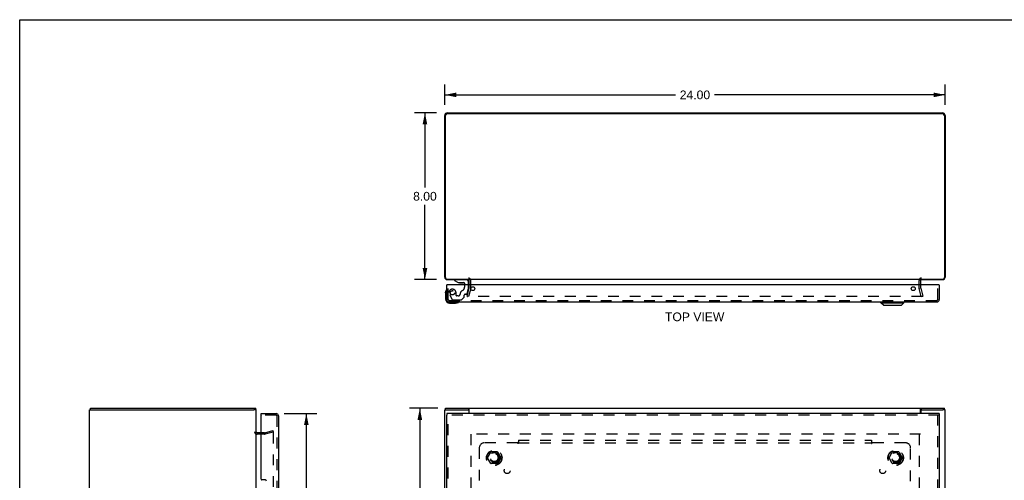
# Model space of a CAD drawing. Header units: inches. Extents: x 0 to 94.4, y 0 to 61.1.
# Tile 4 of 5: x 0 to 47.2, y 39 to 61.1. Entities that reach past the tile are written whole.
import ezdxf

# ---------------------------------------------------------------- set-up
doc = ezdxf.new("R2010")
doc.units = ezdxf.units.IN
doc.header["$LTSCALE"] = 5.194444
doc.header["$MEASUREMENT"] = 0
doc.linetypes.add('HIDDEN', pattern=[0.2, 0.1, -0.1])
doc.layers.get('0').update_dxf_attribs({"linetype": 'CONTINUOUS'})
for name, color, linetype in [('DEFAULT_2', 8, 'HIDDEN'), ('DIMENSIONS', 7, 'CONTINUOUS'), ('DOOR_ASSEMBLY', 7, 'CONTINUOUS'), ('SUBPANEL', 7, 'CONTINUOUS')]:
    doc.layers.add(name, color=color, linetype=linetype)
doc.styles.get("Standard").update_dxf_attribs({"font": 'arial.ttf'})
doc.dimstyles.new('DIMSTYLE_1', dxfattribs={"dimtxt": 0.416667, "dimasz": 0.555556, "dimexe": 0.09, "dimexo": 0.07, "dimgap": 0.0375, "dimtad": 0, "dimtih": 1, "dimtoh": 1, "dimzin": 4, "dimdsep": 46, "dimtxsty": 'Standard', "dimblk": '_FILLED', "dimblk1": '_FILLED', "dimblk2": '_FILLED', "dimcen": 0.09, "dimadec": 3, "dimazin": 1, "dimtfac": 1, "dimtdec": 3, "dimtofl": 0, "dimtmove": 0, "dimatfit": 3, "dimldrblk": '_FILLED', "dimfxl": 0, "dimtolj": 1, "dimtzin": 4, "dimarcsym": 0})

# ---------------------------------------------------------------- blocks, each defined once
blk = doc.blocks.new('_FILLED')
at = {"color": 0, "linetype": 'ByBlock'}
blk.add_solid([(0, 0), (-1, 0.2), (-1, -0.2)], dxfattribs=at)
blk = doc.blocks.new('*D1')
at = {"layer": 'DIMENSIONS', "color": 2, "linetype": 'Continuous'}
for p, q in [((20.385, 57.033), (20.385, 58.007)), ((44.385, 57.033), (44.385, 58.007)), ((20.385, 57.507), (31.449, 57.507)), ((44.385, 57.507), (33.321, 57.507))]:
    blk.add_line(p, q, dxfattribs=at)
at = {"layer": 'DIMENSIONS', "color": 2, "linetype": 'Continuous', "xscale": 0.5555555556, "yscale": 0.5555555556, "zscale": 0.5555555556, "rotation": 180}
blk.add_blockref('_FILLED', (20.385, 57.507), dxfattribs=at)
at = {"layer": 'DIMENSIONS', "color": 2, "linetype": 'Continuous', "xscale": 0.5555555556, "yscale": 0.5555555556, "zscale": 0.5555555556}
blk.add_blockref('_FILLED', (44.385, 57.507), dxfattribs=at)
at = {"layer": 'DIMENSIONS', "color": 2, "linetype": 'Continuous', "insert": (32.385, 57.715), "char_height": 0.4167, "width": 1.45601, "attachment_point": 2, "line_spacing_factor": 0.9}
blk.add_mtext('24.00', dxfattribs=at)
blk = doc.blocks.new('*D2')
at = {"layer": 'DIMENSIONS', "color": 2, "linetype": 'Continuous'}
for p, q in [((20.059, 42.478), (18.69, 42.478)), ((19.19, 42.478), (19.19, 30.895)), ((19.19, 18.478), (19.19, 30.062)), ((20.059, 18.478), (18.69, 18.478))]:
    blk.add_line(p, q, dxfattribs=at)
at = {"layer": 'DIMENSIONS', "color": 2, "linetype": 'Continuous', "xscale": 0.5555555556, "yscale": 0.5555555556, "zscale": 0.5555555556}
for p, rotation in [((19.19, 42.478), 90), ((19.19, 18.478), 270)]:
    blk.add_blockref('_FILLED', p, dxfattribs=dict(at, rotation=rotation))
at = {"layer": 'DIMENSIONS', "color": 2, "linetype": 'Continuous', "insert": (19.19, 30.687), "char_height": 0.4167, "width": 1.45601, "attachment_point": 2, "line_spacing_factor": 0.9}
blk.add_mtext('24.00', dxfattribs=at)
blk = doc.blocks.new('*D3')
at = {"layer": 'DIMENSIONS', "color": 2, "linetype": 'Continuous'}
for p, q in [((19.996, 56.645), (18.936, 56.645)), ((19.436, 56.645), (19.436, 53.061)), ((19.436, 48.645), (19.436, 52.228)), ((19.996, 48.645), (18.936, 48.645))]:
    blk.add_line(p, q, dxfattribs=at)
at = {"layer": 'DIMENSIONS', "color": 2, "linetype": 'Continuous', "xscale": 0.5555555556, "yscale": 0.5555555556, "zscale": 0.5555555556}
for p, rotation in [((19.436, 56.645), 90), ((19.436, 48.645), 270)]:
    blk.add_blockref('_FILLED', p, dxfattribs=dict(at, rotation=rotation))
at = {"layer": 'DIMENSIONS', "color": 2, "linetype": 'Continuous', "insert": (19.436, 52.853), "char_height": 0.4167, "width": 1.13228, "attachment_point": 2, "line_spacing_factor": 0.9}
blk.add_mtext('8.00', dxfattribs=at)
blk = doc.blocks.new('*D4')
at = {"layer": 'DIMENSIONS', "color": 2, "linetype": 'Continuous'}
for p, q in [((12.682, 42.228), (14.247, 42.228)), ((13.747, 42.228), (13.747, 31.201)), ((13.747, 18.728), (13.747, 29.743)), ((12.682, 18.728), (14.247, 18.728))]:
    blk.add_line(p, q, dxfattribs=at)
at = {"layer": 'DIMENSIONS', "color": 2, "linetype": 'Continuous', "xscale": 0.5555555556, "yscale": 0.5555555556, "zscale": 0.5555555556}
for p, rotation in [((13.747, 42.228), 90), ((13.747, 18.728), 270)]:
    blk.add_blockref('_FILLED', p, dxfattribs=dict(at, rotation=rotation))
at = {"layer": 'DIMENSIONS', "color": 2, "linetype": 'Continuous', "insert": (13.747, 30.993), "char_height": 0.4167, "width": 1.74411, "attachment_point": 2, "line_spacing_factor": 0.9}
blk.add_mtext('23.50\\PDOOR', dxfattribs=at)

msp = doc.modelspace()

# ---------------------------------------------------------------- linework, layer by layer
at = {"color": 7, "linetype": 'Continuous'}
for p, q in [((0, 0), (0, 61.111)), ((0, 61.111), (94.444, 61.111)), ((21.501, 48.645), (21.501, 48.668)), ((21.547, 48.645), (21.547, 48.668)), ((43.223, 48.645), (43.223, 48.668)), ((43.269, 48.645), (43.269, 48.668)), ((3.345, 42.403), (3.447, 42.403)), ((3.395, 42.403), (3.395, 42.478)), ((11.342, 42.403), (11.23, 42.403)), ((11.319, 42.403), (11.319, 42.478)), ((20.385, 42.403), (20.497, 42.403)), ((20.418, 42.403), (20.418, 42.478)), ((21.56, 42.403), (21.501, 42.403)), ((21.56, 42.478), (21.56, 42.447)), ((43.21, 42.478), (43.21, 42.447)), ((43.269, 42.403), (43.21, 42.403)), ((44.385, 42.403), (44.277, 42.403)), ((44.352, 42.403), (44.352, 42.478))]:
    msp.add_line(p, q, dxfattribs=at)
at = {"color": 3, "linetype": 'Continuous'}
for p, q in [((20.385, 48.762), (20.385, 56.509)), ((20.418, 48.748), (20.418, 56.512)), ((44.272, 56.592), (20.498, 56.592)), ((20.521, 56.645), (44.249, 56.645)), ((44.352, 56.512), (44.352, 48.748)), ((44.385, 56.509), (44.385, 48.762)), ((20.498, 48.668), (21.56, 48.668)), ((20.502, 48.645), (21.547, 48.645)), ((43.21, 48.645), (21.56, 48.645)), ((43.21, 48.668), (44.272, 48.668)), ((43.223, 48.645), (44.268, 48.645)), ((21.56, 48.402), (21.56, 48.603)), ((43.21, 48.603), (43.21, 48.402)), ((3.342, 18.553), (3.342, 42.403)), ((3.342, 42.403), (3.345, 42.403)), ((3.395, 42.478), (11.319, 42.478)), ((3.452, 42.403), (11.23, 42.403)), ((11.342, 18.553), (11.342, 42.403)), ((20.385, 18.553), (20.385, 42.403)), ((20.418, 42.478), (44.352, 42.478)), ((20.497, 42.403), (21.501, 42.403)), ((21.547, 42.384), (21.547, 42.228)), ((21.56, 42.228), (21.56, 42.447)), ((43.21, 42.228), (43.21, 42.447)), ((43.223, 42.384), (43.223, 42.228)), ((43.269, 42.403), (44.273, 42.403)), ((44.385, 18.553), (44.385, 42.403)), ((11.585, 41.303), (11.384, 41.303))]:
    msp.add_line(p, q, dxfattribs=at)
for centre, radius, start, end in [((20.521, 56.509), 0.136, 90, 180), ((20.498, 56.512), 0.08, 90, 180), ((44.249, 56.509), 0.136, 0, 90), ((44.272, 56.512), 0.08, 0, 90), ((20.502, 48.762), 0.117, 180, 270), ((20.498, 48.748), 0.08, 180, 270), ((21.518, 48.603), 0.042, 0, 90), ((43.252, 48.603), 0.042, 90, 180), ((44.268, 48.762), 0.117, 270, 360), ((44.272, 48.748), 0.08, 270, 360), ((11.225, 42.361), 0.117, 21.0402, 36.519), ((21.597, 42.564), 0.188, 239.1672, 254.4071), ((43.173, 42.564), 0.188, 285.5929, 300.8328), ((11.384, 41.345), 0.042, 180, 270)]:
    msp.add_arc(centre, radius, start, end, dxfattribs=at)
at = {"layer": 'DEFAULT_2', "color": 8, "linetype": 'HIDDEN'}
for p, q in [((21.456, 47.851), (21.559, 48.237)), ((21.632, 48.218), (21.528, 47.832)), ((21.56, 48.244), (21.56, 48.402)), ((21.635, 48.244), (21.635, 48.603)), ((43.135, 48.244), (43.135, 48.603)), ((43.242, 47.832), (43.138, 48.218)), ((43.21, 48.402), (43.21, 48.244)), ((43.211, 48.237), (43.314, 47.851)), ((21.528, 47.832), (21.456, 47.851)), ((43.287, 47.832), (21.483, 47.832)), ((43.242, 47.832), (43.314, 47.851)), ((11.743, 41.228), (11.384, 41.228)), ((11.743, 41.303), (11.585, 41.303)), ((11.749, 41.304), (12.136, 41.408)), ((12.155, 41.335), (11.769, 41.232)), ((12.136, 41.408), (12.155, 41.335)), ((12.155, 41.306), (12.155, 19.651)), ((43.21, 41.228), (21.56, 41.228)), ((21.635, 41.228), (21.635, 19.728)), ((43.135, 41.228), (43.135, 19.728)), ((22.443, 40.108), (22.597, 40.376)), ((22.915, 40.381), (22.606, 40.381)), ((22.923, 40.376), (23.078, 40.108)), ((41.693, 40.108), (41.847, 40.376)), ((42.165, 40.381), (41.856, 40.381)), ((42.173, 40.376), (42.328, 40.108)), ((22.597, 39.831), (22.443, 40.098)), ((22.915, 39.826), (22.606, 39.826)), ((23.078, 40.098), (22.923, 39.831)), ((41.847, 39.831), (41.693, 40.098)), ((42.165, 39.826), (41.856, 39.826)), ((42.328, 40.098), (42.173, 39.831))]:
    msp.add_line(p, q, dxfattribs=at)
for points in [[(21.463, 47.856), (21.463, 47.854), (21.463, 47.853), (21.463, 47.851)], [(21.463, 47.851), (21.463, 47.851), (21.463, 47.849), (21.463, 47.847), (21.464, 47.846), (21.464, 47.844), (21.465, 47.842), (21.466, 47.841), (21.467, 47.839), (21.468, 47.838), (21.469, 47.837), (21.471, 47.836), (21.472, 47.835), (21.474, 47.834), (21.476, 47.833)], [(21.483, 47.832), (21.481, 47.832), (21.479, 47.832), (21.477, 47.833), (21.476, 47.833)], [(43.307, 47.851), (43.307, 47.851), (43.307, 47.849), (43.307, 47.847), (43.307, 47.846), (43.306, 47.844), (43.305, 47.842), (43.304, 47.841), (43.303, 47.839), (43.302, 47.838), (43.301, 47.837), (43.299, 47.836), (43.298, 47.835), (43.296, 47.834), (43.294, 47.833), (43.293, 47.833), (43.291, 47.832), (43.289, 47.832), (43.287, 47.832)], [(43.307, 47.856), (43.307, 47.854), (43.307, 47.853), (43.307, 47.851)], [(12.136, 41.326), (12.134, 41.326), (12.133, 41.325), (12.131, 41.325)], [(12.14, 41.325), (12.138, 41.325), (12.136, 41.326), (12.136, 41.326)], [(12.14, 41.325), (12.141, 41.325), (12.143, 41.324), (12.145, 41.323), (12.146, 41.322), (12.148, 41.321), (12.149, 41.32), (12.15, 41.319), (12.151, 41.317), (12.152, 41.316), (12.153, 41.314), (12.154, 41.313), (12.154, 41.311), (12.155, 41.309), (12.155, 41.307), (12.155, 41.306)]]:
    msp.add_lwpolyline(points, dxfattribs=at)
for centre, radius in [((22.76, 40.103), 0.372), ((22.76, 40.103), 0.356), ((22.76, 40.103), 0.204), ((22.76, 40.103), 0.183), ((42.01, 40.103), 0.372), ((42.01, 40.103), 0.356), ((42.01, 40.103), 0.204), ((42.01, 40.103), 0.183)]:
    msp.add_circle(centre, radius, dxfattribs=at)
for centre, radius, start, end in [((21.518, 48.603), 0.117, 0, 90), ((43.252, 48.603), 0.117, 90, 180), ((21.535, 48.244), 0.025, 345, 360), ((21.535, 48.244), 0.1, 345, 360), ((43.235, 48.244), 0.1, 180, 195), ((43.235, 48.244), 0.025, 180, 195), ((11.384, 41.345), 0.117, 180, 270), ((11.743, 41.328), 0.025, 270, 285), ((11.743, 41.328), 0.1, 270, 285), ((22.606, 40.371), 0.01, 90.0113, 149.988), ((22.915, 40.371), 0.01, 30.0108, 89.9876), ((41.856, 40.371), 0.01, 90.0113, 149.988), ((42.165, 40.371), 0.01, 30.0108, 89.9876), ((22.451, 40.103), 0.01, 150.0117, 209.9873), ((22.606, 39.836), 0.01, 210.0108, 269.9876), ((22.915, 39.836), 0.01, 270.0113, 329.988), ((23.069, 40.103), 0.01, 330.0117, 29.9873), ((41.701, 40.103), 0.01, 150.0117, 209.9873), ((41.856, 39.836), 0.01, 210.0108, 269.9876), ((42.165, 39.836), 0.01, 270.0113, 329.988), ((42.319, 40.103), 0.01, 330.0117, 29.9873)]:
    msp.add_arc(centre, radius, start, end, dxfattribs=at)
at = {"layer": 'DOOR_ASSEMBLY', "color": 7, "linetype": 'Continuous'}
for p, q in [((20.854, 48.645), (20.854, 48.606)), ((20.495, 48.402), (20.48, 48.402)), ((20.854, 48.606), (21.03, 48.507)), ((21.03, 48.507), (21.307, 48.507)), ((21.119, 48.49), (21.259, 48.49)), ((21.338, 48.476), (21.338, 48.402)), ((21.523, 48.402), (21.523, 48.566)), ((44.09, 48.402), (44.105, 48.402)), ((20.42, 48.006), (20.423, 48.044)), ((20.42, 48.006), (20.42, 47.717)), ((20.62, 47.517), (20.909, 47.517)), ((20.947, 47.519), (20.909, 47.517)), ((41.304, 47.537), (41.304, 47.577)), ((41.304, 47.537), (42.406, 47.537)), ((41.422, 47.419), (41.304, 47.537)), ((41.422, 47.419), (42.288, 47.419)), ((42.288, 47.419), (42.406, 47.537)), ((42.406, 47.537), (42.406, 47.577)), ((11.585, 42.153), (11.585, 42.228)), ((11.6, 42.153), (11.585, 42.153)), ((20.48, 42.228), (20.48, 42.153)), ((44.105, 42.228), (44.105, 42.153))]:
    msp.add_line(p, q, dxfattribs=at)
at = {"layer": 'DOOR_ASSEMBLY', "color": 8, "linetype": 'HIDDEN'}
for p, q in [((21.444, 48.645), (20.854, 48.645)), ((20.555, 47.694), (20.555, 48.402)), ((21.338, 48.402), (21.338, 48.292)), ((21.454, 47.979), (21.523, 48.235)), ((21.523, 48.235), (21.523, 48.402)), ((44.03, 47.694), (44.03, 48.402)), ((20.606, 47.929), (20.741, 47.696)), ((20.927, 47.882), (20.927, 48.015)), ((21.037, 47.866), (20.943, 47.866)), ((21.2, 47.689), (21.315, 47.804)), ((21.321, 47.819), (21.321, 47.897)), ((21.38, 47.956), (21.425, 47.956)), ((20.597, 47.652), (43.988, 47.652)), ((20.767, 47.681), (21.179, 47.681)), ((12.293, 42.153), (11.6, 42.153)), ((12.335, 42.111), (12.335, 18.845)), ((44.105, 42.153), (20.48, 42.153)), ((20.555, 38.073), (20.555, 42.153)), ((44.03, 18.803), (44.03, 42.153))]:
    msp.add_line(p, q, dxfattribs=at)
at = {"layer": 'DOOR_ASSEMBLY', "color": 3, "linetype": 'Continuous'}
for p, q in [((20.48, 47.694), (20.48, 48.402)), ((44.09, 48.402), (20.495, 48.402)), ((44.105, 48.402), (44.105, 47.694)), ((20.597, 47.577), (43.988, 47.577)), ((11.585, 42.228), (12.293, 42.228)), ((11.585, 39.07), (11.585, 42.138)), ((12.41, 42.111), (12.41, 38.228)), ((44.105, 42.228), (20.48, 42.228)), ((20.48, 38.228), (20.48, 42.153)), ((44.105, 42.153), (44.105, 18.803)), ((11.773, 39.039), (11.616, 39.039))]:
    msp.add_line(p, q, dxfattribs=at)
for centre in [(21.73, 48.214), (42.855, 48.214)]:
    msp.add_circle(centre, 0.094, dxfattribs=at)
at = {"layer": 'DOOR_ASSEMBLY', "color": 8, "linetype": 'HIDDEN'}
msp.add_circle((20.755, 48.015), 0.103, dxfattribs=at)
at = {"layer": 'DOOR_ASSEMBLY', "color": 7, "linetype": 'Continuous'}
for centre, radius, start, end in [((21.444, 48.566), 0.079, 0, 90), ((21.119, 48.58), 0.09, 234.8123, 270), ((21.259, 48.58), 0.09, 270, 304.9232), ((21.307, 48.476), 0.031, 0, 90), ((20.67, 48.006), 0.25, 149.1101, 180), ((20.62, 47.717), 0.2, 180, 270), ((20.468, 48.127), 0.015, 96.3796, 149.1101), ((20.465, 48.127), 0.015, 0, 83.6204), ((20.909, 47.767), 0.25, 270, 300.8899), ((21.03, 47.562), 0.015, 6.3796, 90), ((21.03, 47.565), 0.015, 300.8899, 353.6204)]:
    msp.add_arc(centre, radius, start, end, dxfattribs=at)
at = {"layer": 'DOOR_ASSEMBLY', "color": 8, "linetype": 'HIDDEN'}
for centre, radius, start, end in [((20.755, 48.015), 0.172, 0, 210), ((21.15, 48.292), 0.188, 295.7418, 360), ((20.767, 47.711), 0.03, 210, 270), ((20.943, 47.882), 0.016, 180, 270), ((21.037, 47.956), 0.09, 270, 360), ((21.312, 47.956), 0.185, 115.7418, 180), ((21.301, 47.819), 0.02, 315, 360), ((21.38, 47.897), 0.059, 90, 180), ((21.425, 47.987), 0.031, 270, 345), ((20.597, 47.694), 0.042, 180, 270), ((21.179, 47.711), 0.03, 270, 315), ((43.988, 47.694), 0.042, 270, 360), ((12.293, 42.111), 0.042, 0, 90)]:
    msp.add_arc(centre, radius, start, end, dxfattribs=at)
at = {"layer": 'DOOR_ASSEMBLY', "color": 3, "linetype": 'Continuous'}
for centre, radius, start, end in [((20.597, 47.694), 0.117, 180, 270), ((43.988, 47.694), 0.117, 270, 360), ((11.6, 42.138), 0.015, 90, 180), ((12.293, 42.111), 0.117, 0, 90), ((11.616, 39.07), 0.031, 180, 270), ((11.773, 38.977), 0.062, 0, 90)]:
    msp.add_arc(centre, radius, start, end, dxfattribs=at)
at = {"layer": 'SUBPANEL', "color": 8, "linetype": 'HIDDEN'}
for p, q in [((23.881, 40.822), (22.291, 40.822)), ((23.894, 40.803), (23.89, 40.809)), ((23.916, 40.947), (23.916, 40.861)), ((23.916, 40.947), (40.854, 40.947)), ((23.916, 40.861), (23.916, 40.781)), ((23.916, 40.822), (40.854, 40.822)), ((40.854, 40.947), (40.854, 40.861)), ((40.854, 40.861), (40.854, 40.781)), ((40.887, 40.824), (40.889, 40.822)), ((42.479, 40.822), (40.889, 40.822)), ((22.041, 40.572), (22.041, 38.982)), ((42.729, 38.982), (42.729, 40.572))]:
    msp.add_line(p, q, dxfattribs=at)
for points in [[(23.892, 40.834), (23.89, 40.832), (23.889, 40.83), (23.887, 40.829), (23.886, 40.827), (23.884, 40.826), (23.883, 40.824), (23.881, 40.822)], [(23.89, 40.809), (23.889, 40.811), (23.888, 40.813), (23.887, 40.815), (23.885, 40.816), (23.884, 40.818), (23.883, 40.819), (23.882, 40.821), (23.881, 40.822)], [(23.899, 40.841), (23.895, 40.837), (23.892, 40.834)], [(23.916, 40.781), (23.915, 40.782), (23.914, 40.782), (23.912, 40.783), (23.911, 40.784), (23.91, 40.784), (23.909, 40.785), (23.907, 40.786), (23.906, 40.787), (23.905, 40.788), (23.904, 40.789), (23.903, 40.791), (23.901, 40.792), (23.9, 40.793), (23.899, 40.795), (23.898, 40.796), (23.897, 40.798), (23.896, 40.8), (23.895, 40.801), (23.894, 40.803)], [(23.916, 40.861), (23.915, 40.859), (23.914, 40.857), (23.913, 40.855), (23.911, 40.854), (23.91, 40.852), (23.909, 40.851), (23.907, 40.849), (23.906, 40.848), (23.905, 40.846), (23.903, 40.845), (23.902, 40.843), (23.901, 40.842), (23.899, 40.841)], [(40.854, 40.861), (40.855, 40.859), (40.856, 40.857), (40.858, 40.855), (40.859, 40.854), (40.86, 40.852), (40.862, 40.851), (40.863, 40.849), (40.864, 40.848), (40.866, 40.846), (40.867, 40.845), (40.868, 40.843), (40.87, 40.842), (40.871, 40.841), (40.876, 40.835)], [(40.854, 40.781), (40.855, 40.782), (40.857, 40.782), (40.858, 40.783), (40.859, 40.784), (40.86, 40.784), (40.862, 40.785), (40.863, 40.786), (40.864, 40.787), (40.865, 40.788), (40.866, 40.789), (40.868, 40.791), (40.869, 40.792), (40.87, 40.793), (40.871, 40.795), (40.872, 40.796), (40.873, 40.798), (40.874, 40.8), (40.875, 40.801), (40.877, 40.803), (40.879, 40.807)], [(40.876, 40.835), (40.878, 40.834), (40.88, 40.832), (40.881, 40.83), (40.883, 40.829), (40.884, 40.827), (40.886, 40.826), (40.887, 40.824)], [(40.879, 40.807), (40.88, 40.809), (40.881, 40.811), (40.882, 40.813), (40.884, 40.815), (40.885, 40.816), (40.886, 40.818), (40.887, 40.819), (40.888, 40.821), (40.889, 40.822)]]:
    msp.add_lwpolyline(points, dxfattribs=at)
for centre, radius in [((22.76, 40.103), 0.25), ((42.01, 40.103), 0.25), ((23.379, 39.485), 0.141), ((41.391, 39.485), 0.141)]:
    msp.add_circle(centre, radius, dxfattribs=at)
for centre, start, end in [((22.291, 40.572), 90, 180), ((42.479, 40.572), 0, 90)]:
    msp.add_arc(centre, 0.25, start, end, dxfattribs=at)

# ---------------------------------------------------------------- texts
at = {"layer": 'DIMENSIONS', "color": 2, "linetype": 'Continuous', "insert": (32.372, 47.071), "char_height": 0.4167, "width": 2.83922, "attachment_point": 2, "line_spacing_factor": 0.9}
msp.add_mtext('TOP VIEW', dxfattribs=at)

# ---------------------------------------------------------------- dimensions: what is measured, and where the dimension line sits
at = {"layer": 'DIMENSIONS', "color": 2, "linetype": 'Continuous'}
dim = msp.add_linear_dim(base=(44.385, 57.507), p1=(20.385, 58.077), p2=(44.385, 58.077), dimstyle='DIMSTYLE_1', dxfattribs=at)
dim.commit()
dim.dimension.update_dxf_attribs({"geometry": '*D1', "text_midpoint": (32.38, 57.505), "dimtype": 160})
for base, p1, p2, picture, middle in [((19.436, 48.645), (20.066, 56.645), (20.066, 48.645), '*D3', (19.434, 52.642)), ((19.19, 18.478), (20.129, 42.478), (20.129, 18.478), '*D2', (19.184, 30.476))]:
    dim = msp.add_linear_dim(base=base, p1=p1, p2=p2, angle=270, dimstyle='DIMSTYLE_1', dxfattribs=at)
    dim.commit()
    dim.dimension.update_dxf_attribs({"geometry": picture, "text_midpoint": middle, "dimtype": 160})
dim = msp.add_linear_dim(base=(13.747, 18.728), p1=(12.612, 42.228), p2=(12.612, 18.728), angle=270, text='<>\\PDOOR', dimstyle='DIMSTYLE_1', dxfattribs=at)
dim.commit()
dim.dimension.update_dxf_attribs({"geometry": '*D4', "text_midpoint": (13.747, 30.472), "dimtype": 160})

doc.saveas('drawing.dxf')
